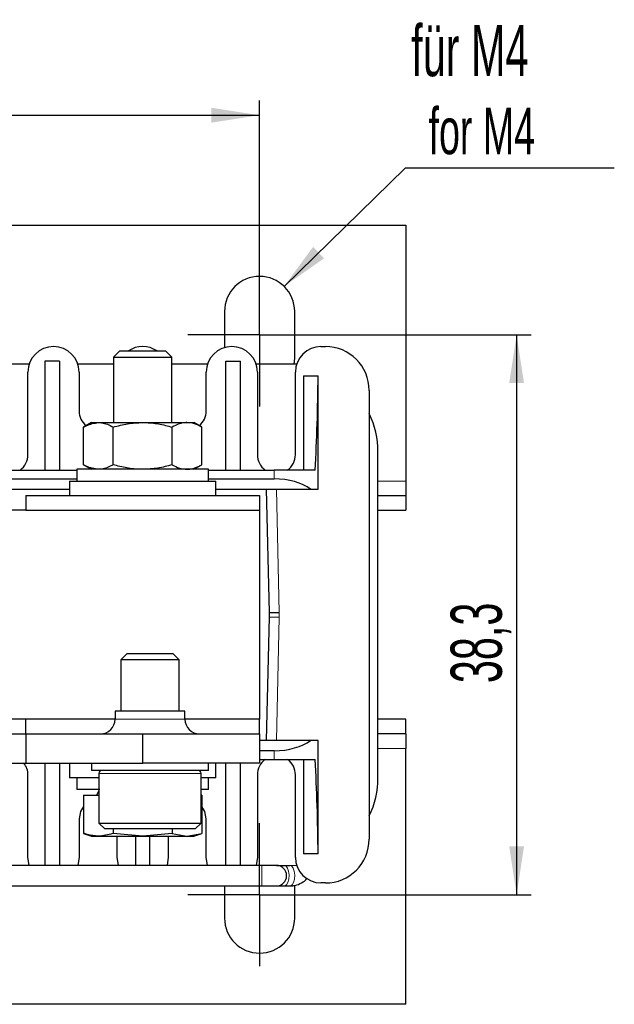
# Model space of a CAD drawing. Header units: millimetres. Extents: x 5 to 418, y 2 to 292.
# Tile 6 of 29: x 112 to 153, y 53 to 120. Entities that reach past the tile are written whole.
import ezdxf

# ---------------------------------------------------------------- set-up
doc = ezdxf.new("R2010")
doc.units = ezdxf.units.MM
doc.layers.add('SLD-0', color=7, linetype='Continuous')
doc.styles.add('SLDTEXTSTYLE0', font='TXT', dxfattribs={"width": 0.605})
doc.dimstyles.new('SLDDIMSTYLE0', dxfattribs={"dimtxt": 3.5, "dimasz": 3.302, "dimexe": 0, "dimexo": 0.0625, "dimgap": 0.875, "dimtad": 1, "dimrnd": 1e-09, "dimzin": 12, "dimdsep": 46, "dimtxsty": 'SLDTEXTSTYLE0', "dimsah": 1, "dimcen": 0.09, "dimadec": 0, "dimazin": 3, "dimtfac": 1, "dimtofl": 0, "dimtmove": 0, "dimatfit": 3, "dimfxl": 1, "dimfrac": 2, "dimtolj": 1, "dimtzin": 12, "dimarcsym": 0})
doc.dimstyles.new('SLDDIMSTYLE3', dxfattribs={"dimtxt": 0.18, "dimasz": 3.302, "dimexe": 0, "dimexo": 0.0625, "dimgap": 0, "dimtad": 0, "dimtih": 1, "dimtoh": 1, "dimdec": 0, "dimrnd": 1e-09, "dimzin": 0, "dimdsep": 46, "dimtxsty": 'Standard', "dimsah": 1, "dimcen": 0.09, "dimadec": 0, "dimazin": 0, "dimtfac": 3.302, "dimtdec": 0, "dimtofl": 0, "dimtmove": 0, "dimatfit": 3, "dimfxl": 1, "dimfrac": 2, "dimtolj": 1, "dimtzin": 0, "dimarcsym": 0})

# ---------------------------------------------------------------- blocks, each defined once
blk = doc.blocks.new('_D_3')
at = {"layer": 'SLD-0'}
for p, q in [((48.433, 103.539), (48.433, 114.665)), ((128.433, 103.539), (128.433, 114.665)), ((48.433, 113.665), (128.433, 113.665))]:
    blk.add_line(p, q, dxfattribs=at)
for points in [[(48.433, 113.665), (51.735, 113.157), (51.735, 114.173)], [(128.433, 113.665), (125.131, 114.173), (125.131, 113.157)]]:
    blk.add_solid(points, dxfattribs=at)
at = {"layer": 'SLD-0', "insert": (85.76, 118.177), "char_height": 3.5, "attachment_point": 1, "style": 'SLDTEXTSTYLE0'}
blk.add_mtext('80', dxfattribs=at)
blk = doc.blocks.new('_D_4')
at = {"layer": 'SLD-0'}
for p, q in [((133.333, 98.639), (147.019, 98.639)), ((146.019, 98.639), (146.019, 60.339)), ((133.333, 60.339), (147.019, 60.339))]:
    blk.add_line(p, q, dxfattribs=at)
for points in [[(146.019, 98.639), (145.511, 95.337), (146.527, 95.337)], [(146.019, 60.339), (146.527, 63.641), (145.511, 63.641)]]:
    blk.add_solid(points, dxfattribs=at)
at = {"layer": 'SLD-0', "insert": (141.508, 74.81), "char_height": 3.5, "attachment_point": 1, "rotation": 90, "style": 'SLDTEXTSTYLE0'}
blk.add_mtext('38,3', dxfattribs=at)
blk = doc.blocks.new('SW_NOTE_0_17')
at = {"layer": 'SLD-0', "color": 0}
blk.add_line((14.321, 0), (0, 0), dxfattribs=at)
at = {"layer": 'SLD-0', "color": 0, "attachment_point": 1, "style": 'SLDTEXTSTYLE0'}
for s, insert, char_height in [('für M4', (0.425, 9.795), 3.5), ('for M4', (1.615, 4.13), 3.175)]:
    blk.add_mtext(s, dxfattribs=dict(at, insert=insert, char_height=char_height))
blk = doc.blocks.new('SW_CENTERMARKSYMBOL_0')
at = {"layer": 'SLD-0', "color": 0}
for p, q in [((0, 2.5), (0, 4.9)), ((0, 0), (0, 2.5)), ((-2.5, 0), (-4.9, 0)), ((0, 0), (-2.5, 0)), ((0, 0), (0, -2.5)), ((0, 0), (2.5, 0)), ((2.5, 0), (4.9, 0)), ((0, -2.5), (0, -4.9))]:
    blk.add_line(p, q, dxfattribs=at)
blk = doc.blocks.new('SW_CENTERMARKSYMBOL_3')
at = {"layer": 'SLD-0', "color": 0}
for p, q in [((0, 2.5), (0, 4.9)), ((0, 0), (0, 2.5)), ((-2.5, 0), (-4.9, 0)), ((0, 0), (-2.5, 0)), ((0, 0), (0, -2.5)), ((0, 0), (2.5, 0)), ((2.5, 0), (4.9, 0)), ((0, -2.5), (0, -4.9))]:
    blk.add_line(p, q, dxfattribs=at)

msp = doc.modelspace()

# ---------------------------------------------------------------- linework, layer by layer
at = {"color": 7, "linetype": 'Continuous', "lineweight": 25}
for p, q in [((38.433, 106.139), (138.433, 106.139)), ((138.433, 106.139), (138.433, 88.639)), ((126.033, 100.239), (126.033, 97.766)), ((130.833, 97.039), (130.833, 100.239)), ((132.633, 97.839), (132.933, 97.839)), ((118.863, 97.539), (118.433, 97.11)), ((118.433, 97.11), (118.433, 92.639)), ((118.433, 97.11), (122.433, 97.11)), ((118.863, 97.539), (122.004, 97.539)), ((122.433, 97.11), (122.004, 97.539)), ((122.433, 92.639), (122.433, 97.11)), ((130.799, 96.633), (130.833, 97.039)), ((112.672, 96.639), (110.333, 96.639)), ((113.733, 96.839), (113.733, 89.389)), ((114.733, 96.839), (113.733, 96.839)), ((114.733, 96.839), (114.733, 89.389)), ((118.433, 96.639), (115.995, 96.639)), ((124.872, 96.639), (122.433, 96.639)), ((126.133, 89.389), (126.133, 96.839)), ((126.133, 96.839), (127.133, 96.839)), ((127.133, 89.389), (127.133, 96.839)), ((130.533, 96.639), (128.195, 96.639)), ((130.967, 96.623), (130.533, 96.639)), ((112.583, 90.439), (112.583, 96.089)), ((116.083, 96.089), (116.083, 93.439)), ((124.783, 93.439), (124.783, 96.089)), ((128.283, 96.089), (128.283, 90.439)), ((130.883, 90.439), (130.883, 96.089)), ((131.433, 95.839), (132.433, 95.839)), ((131.433, 95.839), (131.433, 89.389)), ((132.433, 88.089), (132.433, 95.839)), ((135.933, 94.839), (135.933, 64.139)), ((116.933, 92.639), (116.392, 92.326)), ((116.392, 89.752), (116.392, 92.326)), ((116.933, 92.639), (117.402, 92.639)), ((117.402, 92.639), (120.433, 92.639)), ((118.408, 92.639), (118.433, 92.673)), ((118.412, 89.752), (118.412, 92.326)), ((120.433, 92.639), (123.464, 92.639)), ((122.433, 92.673), (122.458, 92.639)), ((122.454, 89.752), (122.454, 92.326)), ((123.464, 92.639), (123.933, 92.639)), ((124.475, 92.326), (123.933, 92.639)), ((124.475, 89.752), (124.475, 92.326)), ((136.533, 68.339), (136.533, 90.639)), ((116.392, 89.752), (116.933, 89.439)), ((123.933, 89.439), (124.475, 89.752)), ((111.432, 89.389), (115.933, 89.389)), ((115.933, 89.439), (115.933, 88.639)), ((124.933, 89.439), (115.933, 89.439)), ((124.933, 88.639), (124.933, 89.439)), ((124.933, 89.389), (129.435, 89.389)), ((132.229, 89.389), (129.435, 89.389)), ((111.432, 88.789), (115.933, 88.789)), ((115.433, 88.639), (115.433, 87.639)), ((115.433, 88.639), (125.433, 88.639)), ((124.933, 88.789), (129.435, 88.789)), ((125.433, 87.639), (125.433, 88.639)), ((138.433, 88.639), (138.433, 87.639)), ((108.96, 88.089), (115.433, 88.089)), ((112.433, 87.639), (112.433, 86.639)), ((112.433, 87.639), (128.433, 87.639)), ((125.433, 88.089), (131.907, 88.089)), ((128.433, 87.639), (128.433, 86.639)), ((128.882, 88.089), (129.083, 79.639)), ((131.907, 88.089), (132.433, 88.089)), ((136.533, 87.639), (138.433, 87.639)), ((138.433, 87.639), (138.433, 86.639)), ((112.433, 86.639), (96.433, 86.639)), ((112.433, 86.639), (128.433, 86.639)), ((128.433, 86.639), (128.433, 72.339)), ((136.533, 86.639), (138.433, 86.639)), ((129.083, 79.639), (129.783, 79.647)), ((129.083, 79.639), (129.083, 79.339)), ((129.083, 79.339), (128.882, 70.889)), ((129.083, 79.339), (129.783, 79.331)), ((119.363, 76.839), (118.933, 76.41)), ((119.363, 76.839), (122.504, 76.839)), ((122.933, 76.41), (122.504, 76.839)), ((118.933, 76.41), (118.933, 72.889)), ((122.933, 76.41), (118.933, 76.41)), ((122.933, 72.889), (122.933, 76.41)), ((118.543, 72.889), (118.543, 72.339)), ((123.323, 72.889), (118.543, 72.889)), ((123.323, 72.339), (123.323, 72.889)), ((112.433, 72.339), (110.183, 72.339)), ((112.433, 71.339), (112.433, 72.339)), ((118.543, 72.339), (112.433, 72.339)), ((128.433, 72.339), (123.323, 72.339)), ((128.433, 71.339), (128.433, 72.339)), ((138.433, 72.339), (136.533, 72.339)), ((138.433, 71.339), (138.433, 72.339)), ((110.183, 71.339), (112.433, 71.339)), ((112.433, 71.339), (112.433, 69.339)), ((112.433, 71.339), (120.433, 71.339)), ((120.433, 69.339), (120.433, 71.339)), ((120.433, 71.339), (128.433, 71.339)), ((128.433, 71.339), (128.433, 69.339)), ((131.907, 70.889), (128.433, 70.889)), ((132.433, 70.889), (131.907, 70.889)), ((132.433, 63.139), (132.433, 70.889)), ((138.433, 71.339), (136.533, 71.339)), ((138.433, 71.339), (138.433, 70.339)), ((129.435, 70.189), (128.433, 70.189)), ((138.433, 52.839), (138.433, 70.339)), ((128.433, 69.589), (129.435, 69.589)), ((129.435, 69.589), (132.229, 69.589)), ((131.433, 69.589), (131.433, 63.139)), ((110.933, 69.339), (112.433, 69.339)), ((112.433, 69.339), (120.433, 69.339)), ((113.733, 69.339), (113.733, 62.339)), ((114.733, 69.339), (114.733, 62.339)), ((115.433, 69.339), (115.433, 68.339)), ((116.933, 69.339), (116.933, 68.839)), ((124.933, 68.839), (116.933, 68.839)), ((128.433, 69.339), (120.433, 69.339)), ((124.933, 68.839), (124.933, 69.339)), ((125.433, 68.339), (125.433, 69.339)), ((126.133, 62.339), (126.133, 69.339)), ((127.133, 62.339), (127.133, 69.339)), ((112.583, 62.889), (112.583, 68.539)), ((117.433, 68.339), (115.433, 68.339)), ((115.933, 68.339), (115.933, 67.539)), ((117.433, 68.639), (117.433, 65.239)), ((124.433, 65.239), (124.433, 68.639)), ((125.433, 68.339), (124.433, 68.339)), ((124.933, 67.539), (124.933, 68.339)), ((128.283, 68.539), (128.283, 62.889)), ((130.883, 62.889), (130.883, 68.539)), ((117.493, 67.539), (115.933, 67.539)), ((117.433, 67.435), (117.262, 67.139)), ((124.933, 67.539), (124.433, 67.539)), ((116.392, 67.139), (116.392, 64.536)), ((116.392, 67.139), (117.433, 67.139)), ((124.475, 67.139), (124.433, 67.139)), ((124.475, 67.139), (124.475, 64.536)), ((116.083, 65.539), (116.083, 62.889)), ((124.783, 62.889), (124.783, 65.539)), ((117.433, 65.239), (117.833, 64.839)), ((117.433, 65.239), (124.433, 65.239)), ((124.033, 64.839), (117.833, 64.839)), ((118.412, 64.839), (118.412, 64.536)), ((122.454, 64.839), (122.454, 64.536)), ((124.033, 64.839), (124.433, 65.239)), ((116.392, 64.536), (116.933, 64.339)), ((116.933, 64.339), (117.402, 64.339)), ((117.402, 64.339), (120.433, 64.339)), ((120.433, 64.339), (118.412, 64.536)), ((118.683, 62.889), (118.683, 64.339)), ((119.933, 64.339), (119.933, 62.339)), ((122.454, 64.536), (120.433, 64.339)), ((120.433, 64.339), (123.464, 64.339)), ((120.933, 62.339), (120.933, 64.339)), ((122.183, 64.339), (122.183, 62.889)), ((122.454, 64.536), (123.464, 64.339)), ((123.464, 64.339), (124.475, 64.536)), ((123.464, 64.339), (123.933, 64.339)), ((123.933, 64.339), (124.475, 64.536)), ((132.433, 63.139), (131.433, 63.139)), ((128.583, 62.339), (110.933, 62.339)), ((129.583, 62.339), (128.583, 62.339)), ((129.583, 62.339), (130.533, 62.339)), ((130.534, 62.339), (130.526, 62.339)), ((130.533, 62.339), (130.967, 62.355)), ((110.933, 60.939), (128.583, 60.939)), ((126.033, 60.939), (126.033, 58.739)), ((128.583, 60.939), (129.583, 60.939)), ((129.583, 60.939), (130.146, 60.939)), ((130.146, 60.939), (130.534, 60.939)), ((130.833, 58.739), (130.833, 60.972)), ((132.933, 61.139), (132.633, 61.139)), ((138.433, 52.839), (38.433, 52.839))]:
    msp.add_line(p, q, dxfattribs=at)
at = {"color": 7, "linetype": 'Continuous', "lineweight": 18}
for p, q in [((129.435, 88.789), (129.435, 89.389)), ((136.533, 88.639), (138.433, 88.639)), ((129.783, 79.647), (129.582, 88.089)), ((129.783, 79.331), (129.783, 79.647)), ((129.582, 70.889), (129.783, 79.331)), ((123.323, 72.339), (118.543, 72.339)), ((129.435, 69.589), (129.435, 70.189)), ((138.433, 70.339), (136.533, 70.339)), ((124.433, 68.639), (117.433, 68.639)), ((128.583, 60.939), (128.583, 62.339))]:
    msp.add_line(p, q, dxfattribs=at)
at = {"color": 7, "linetype": 'Continuous', "lineweight": 25, "flags": 128}
for points in [[(116.392, 66.38), (116.182, 66.037), (116.083, 65.539)], [(124.783, 65.539), (124.684, 66.037), (124.475, 66.38)], [(112.672, 62.339), (112.669, 62.348), (112.583, 62.889)], [(116.083, 62.889), (115.998, 62.348), (115.995, 62.339)], [(118.772, 62.339), (118.769, 62.348), (118.683, 62.889)], [(122.183, 62.889), (122.098, 62.348), (122.095, 62.339)], [(124.872, 62.339), (124.869, 62.348), (124.783, 62.889)], [(128.283, 62.889), (128.198, 62.348), (128.195, 62.339)]]:
    msp.add_lwpolyline(points, dxfattribs=at)
at = {"color": 7, "linetype": 'Continuous', "lineweight": 18, "flags": 128}
for points in [[(130.146, 60.939), (130.164, 60.94), (130.28, 61.01), (130.375, 61.175), (130.435, 61.41), (130.451, 61.681), (130.421, 61.945), (130.349, 62.163), (130.246, 62.301), (130.146, 62.339)], [(130.534, 60.939), (130.552, 60.94), (130.668, 61.01), (130.763, 61.175), (130.823, 61.41), (130.84, 61.681), (130.809, 61.945), (130.737, 62.163), (130.634, 62.301), (130.534, 62.339)]]:
    msp.add_lwpolyline(points, dxfattribs=at)
at = {"color": 7, "linetype": 'Continuous', "lineweight": 25}
for centre, radius, start, end in [((128.433, 100.239), 2.4, 0, 180), ((114.333, 96.089), 1.75, 0, 180), ((120.433, 96.089), 1.75, 55.95227, 124.04773), ((126.533, 96.089), 1.75, 0, 180), ((132.633, 96.089), 1.75, 90, 180), ((132.933, 94.839), 3, 0, 90), ((117.383, 93.439), 1.3, 180, 231.09171), ((123.483, 93.439), 1.3, 308.90829, 0), ((130.533, 90.639), 6, 0, 25.84193), ((111.283, 90.439), 1.3, 306.12893, 0), ((129.583, 90.439), 1.3, 180, 233.87107), ((129.583, 90.439), 1.3, 306.12893, 0), ((117.543, 72.339), 1, 270, 0), ((124.323, 72.339), 1, 180, 270), ((129.583, 68.539), 1.3, 126.12893, 180), ((129.583, 68.539), 1.3, 0, 53.87107), ((111.283, 68.539), 1.3, 0, 37.97987), ((117.633, 68.639), 0.2, 90, 180), ((124.233, 68.639), 0.2, 0, 90), ((130.533, 68.339), 6, 334.15807, 0), ((132.933, 64.139), 3, 270, 0), ((132.633, 62.889), 1.75, 180, 270), ((129.583, 61.639), 0.7, 270, 90), ((128.433, 58.739), 2.4, 180, 0)]:
    msp.add_arc(centre, radius, start, end, dxfattribs=at)
for centre, major_axis, ratio, start_param, end_param in [((129.435, 96.489), (0, 19.5), 0.153846, 4.33972, 4.679049), ((129.435, 87.174), (3, 0), 0.538462, 0.602455, 1.570796), ((129.435, 71.804), (3, 0), 0.538462, 4.712389, 5.680731), ((129.435, 62.489), (0, 19.5), 0.153846, 4.745728, 5.085058)]:
    msp.add_ellipse(centre, major_axis=major_axis, ratio=ratio, start_param=start_param, end_param=end_param, dxfattribs=at)
for points, knots in [([(116.392, 92.326), (116.453, 92.361), (116.782, 92.546), (117.124, 92.597), (117.402, 92.639)], [0, 0, 0, 0, 0.187363, 1, 1, 1, 1]), ([(117.402, 92.639), (117.475, 92.636), (117.681, 92.627), (118.021, 92.533), (118.282, 92.396), (118.412, 92.326)], [0, 0, 0, 0, 0.213103, 0.604185, 1, 1, 1, 1]), ([(118.412, 92.326), (118.741, 92.414), (119.403, 92.59), (120.088, 92.623), (120.433, 92.639)], [0, 0, 0, 0, 0.495458, 1, 1, 1, 1]), ([(120.433, 92.639), (120.481, 92.639), (120.844, 92.636), (121.528, 92.568), (122.143, 92.407), (122.454, 92.326)], [0, 0, 0, 0, 0.070036, 0.530757, 1, 1, 1, 1]), ([(123.464, 92.639), (123.44, 92.639), (123.259, 92.636), (122.917, 92.568), (122.609, 92.407), (122.454, 92.326)], [0, 0, 0, 0, 0.070036, 0.530757, 1, 1, 1, 1]), ([(124.475, 92.326), (124.311, 92.414), (123.979, 92.59), (123.637, 92.623), (123.464, 92.639)], [0, 0, 0, 0, 0.495458, 1, 1, 1, 1]), ([(117.402, 89.439), (117.124, 89.481), (116.782, 89.532), (116.453, 89.717), (116.392, 89.752)], [0, 0, 0, 0, 0.812637, 1, 1, 1, 1]), ([(118.412, 89.752), (118.283, 89.683), (118.023, 89.546), (117.683, 89.452), (117.475, 89.442), (117.402, 89.439)], [0, 0, 0, 0, 0.391464, 0.786896, 1, 1, 1, 1]), ([(120.433, 89.439), (120.385, 89.439), (120.023, 89.442), (119.339, 89.511), (118.723, 89.671), (118.412, 89.752)], [0, 0, 0, 0, 0.070036, 0.530757, 1, 1, 1, 1]), ([(122.454, 89.752), (122.126, 89.664), (121.463, 89.488), (120.779, 89.455), (120.433, 89.439)], [0, 0, 0, 0, 0.495458, 1, 1, 1, 1]), ([(122.454, 89.752), (122.618, 89.664), (122.949, 89.488), (123.292, 89.455), (123.464, 89.439)], [0, 0, 0, 0, 0.495458, 1, 1, 1, 1]), ([(123.464, 89.439), (123.488, 89.439), (123.829, 89.444), (124.164, 89.603), (124.475, 89.752)], [0, 0, 0, 0, 0.070174, 1, 1, 1, 1]), ([(117.402, 64.339), (117.147, 64.361), (116.808, 64.39), (116.474, 64.507), (116.392, 64.536)], [0, 0, 0, 0, 0.754038, 1, 1, 1, 1]), ([(118.412, 64.536), (118.402, 64.532), (118.069, 64.412), (117.73, 64.375), (117.402, 64.339)], [0, 0, 0, 0, 0.031118, 1, 1, 1, 1]), ([(130.534, 60.939), (130.645, 60.946), (130.913, 60.963), (131.306, 61.134), (131.585, 61.317), (131.679, 61.455), (131.683, 61.461)], [0, 0, 0, 0, 0.257317, 0.6206144, 0.983281, 1, 1, 1, 1])]:
    msp.add_open_spline(points, degree=3, knots=knots, dxfattribs=at)

# ---------------------------------------------------------------- block references
at = {"layer": 'SLD-0'}
for name, p in [('SW_NOTE_0_17', (138.383, 110.043)), ('SW_CENTERMARKSYMBOL_0', (128.433, 98.639)), ('SW_CENTERMARKSYMBOL_3', (128.433, 60.339))]:
    msp.add_blockref(name, p, dxfattribs=at)

# ---------------------------------------------------------------- dimensions: what is measured, and where the dimension line sits
dim = msp.add_linear_dim(base=(128.433, 113.665), p1=(48.433, 103.539), p2=(128.433, 103.539), dimstyle='SLDDIMSTYLE0', dxfattribs=at)
dim.commit()
dim.dimension.update_dxf_attribs({"geometry": '_D_3', "text_midpoint": (88.433, 113.665), "dimtype": 160})
dim = msp.add_linear_dim(base=(146.019, 60.339), p1=(133.333, 98.639), p2=(133.333, 60.339), angle=90, dimstyle='SLDDIMSTYLE0', dxfattribs=at)
dim.commit()
dim.dimension.update_dxf_attribs({"geometry": '_D_4', "text_midpoint": (146.019, 79.489), "dimtype": 160})

# ---------------------------------------------------------------- leaders
msp.add_leader([(130.109, 101.957), (138.383, 110.043)], dimstyle='SLDDIMSTYLE3', dxfattribs=at)

doc.saveas('drawing.dxf')
